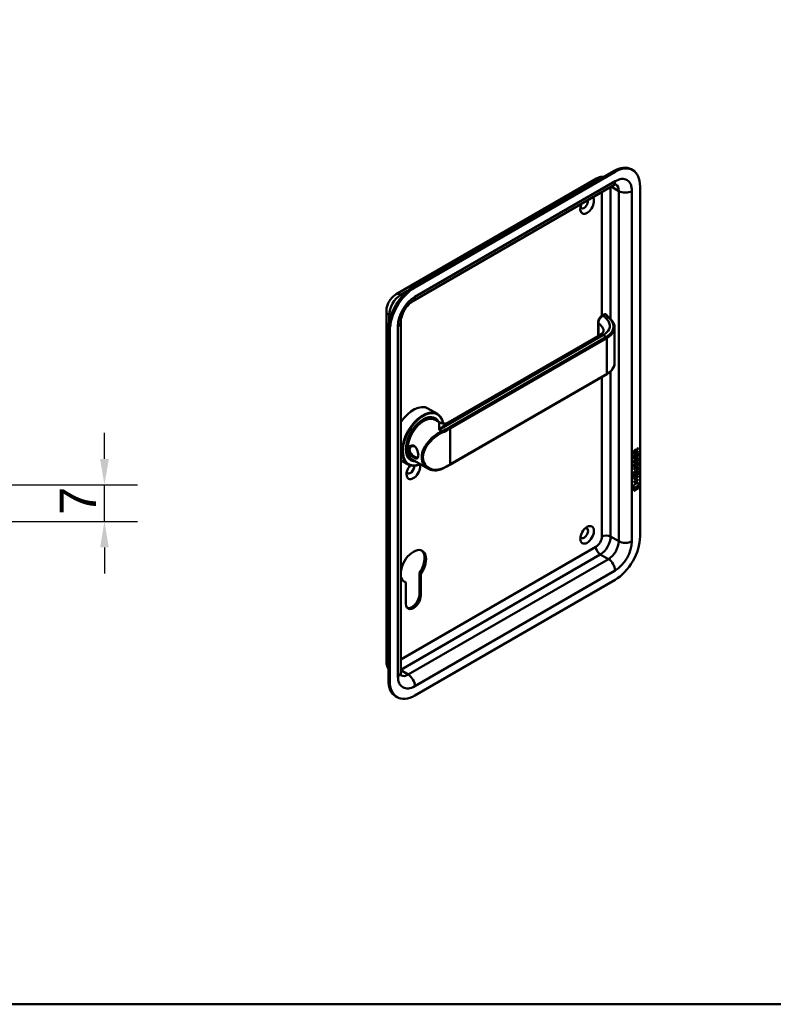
# Model space of a CAD drawing. Header units: millimetres. Extents: x 20 to 833, y 20 to 574.
# Tile 2 of 4: x 282 to 427, y 20 to 209. Entities that reach past the tile are written whole.
import ezdxf

# ---------------------------------------------------------------- set-up
doc = ezdxf.new("R2010")
doc.units = ezdxf.units.MM
doc.header["$LTSCALE"] = 2
for name, color, linetype, lineweight in [('Bemaßungen(DIN)', 7, 'Continuous', 25), ('Sichtbare Kanten(DIN)', 7, 'Continuous', 50), ('Sichtbare tangentiale Kanten(DIN)', 7, 'Continuous', 50), ('Skizziergeometrie(DIN)', 7, 'Continuous', 50)]:
    doc.layers.add(name, color=color, linetype=linetype, lineweight=lineweight)
doc.styles.add('STANDARD-DIN~0', font='arial.ttf')
doc.dimstyles.new('CAD-LAN', dxfattribs={"dimscale": 2, "dimtxt": 3.5, "dimasz": 2.5, "dimexe": 3.175, "dimexo": 0, "dimgap": 0.8, "dimtad": 1, "dimrnd": 1e-08, "dimtxsty": 'STANDARD-DIN~0', "dimcen": 0.09, "dimdle": 10, "dimclrd": 250, "dimclre": 250, "dimclrt": 250, "dimadec": 0, "dimazin": 2, "dimtfac": 1, "dimtmove": 0, "dimatfit": 3, "dimfxl": 1, "dimtolj": 1, "dimtzin": 0, "dimlwd": 25, "dimlwe": 25, "dimarcsym": 0})

# ---------------------------------------------------------------- blocks, each defined once
blk = doc.blocks.new('Ränder Standardrahmen')
at = {"layer": 'Skizziergeometrie(DIN)', "flags": 128}
blk.add_lwpolyline([(10, 10), (10, 287), (410, 287), (410, 10), (10, 10)], dxfattribs=at)
blk = doc.blocks.new('*D26')
at = {"layer": 'Bemaßungen(DIN)', "color": 250, "linetype": 'Continuous', "lineweight": 25, "true_color": 0x3f3f3f, "transparency": 16777216}
for p, q in [((298.18, 124.77), (298.18, 129.77)), ((277.83, 119.77), (304.53, 119.77)), ((298.18, 112.77), (298.18, 119.77)), ((248.33, 112.77), (304.53, 112.77)), ((298.18, 107.77), (298.18, 102.77))]:
    blk.add_line(p, q, dxfattribs=at)
at = {"layer": 'Bemaßungen(DIN)', "color": 250, "linetype": 'Continuous', "true_color": 0x3f3f3f, "transparency": 16777216}
for points in [[(297.35, 124.77), (299.02, 124.77), (298.18, 119.77)], [(297.35, 107.77), (299.02, 107.77), (298.18, 112.77)]]:
    blk.add_solid(points, dxfattribs=at)
at = {"layer": 'Defpoints', "color": 0, "linetype": 'Continuous', "transparency": 16777216}
for p in [(277.83, 119.77), (298.18, 119.77), (248.33, 112.77)]:
    blk.add_point(p, dxfattribs=at)
at = {"layer": 'Bemaßungen(DIN)', "color": 250, "linetype": 'Continuous', "lineweight": 25, "true_color": 0x3f3f3f, "transparency": 16777216, "insert": (289.58, 114), "char_height": 7, "attachment_point": 1, "rotation": 90, "style": 'STANDARD-DIN~0'}
blk.add_mtext('\\A1;7', dxfattribs=at)

msp = doc.modelspace()

# ---------------------------------------------------------------- linework, layer by layer
at = {"layer": 'Sichtbare Kanten(DIN)'}
for p, q in [((396.012, 180.087), (357.545, 157.878)), ((396.295, 179.924), (357.828, 157.715)), ((399.695, 180.26), (399.412, 180.424)), ((354.241, 156.416), (392.708, 178.625)), ((357.455, 155.095), (395.922, 177.303)), ((401.103, 109.868), (401.103, 177.147)), ((352.351, 85.863), (352.351, 153.142)), ((394.185, 152.549), (393.817, 152.337)), ((352.737, 149.55), (352.737, 82.271)), ((355.103, 83.74), (355.103, 151.02)), ((393.036, 151.001), (393.036, 148.401)), ((396.202, 149.963), (396.202, 143.177)), ((353.02, 149.387), (353.02, 82.107)), ((364.253, 131.783), (393.432, 148.629)), ((364.575, 123.657), (394.698, 141.048)), ((360.345, 134.477), (362.156, 133.432)), ((361.599, 132.599), (361.769, 132.501)), ((361.725, 132.295), (362.633, 131.771)), ((360.572, 127.88), (360.572, 127.88)), ((400.696, 126.82), (400.373, 126.387)), ((400.401, 126.484), (400.739, 126.937)), ((400.739, 126.795), (400.416, 126.362)), ((400.696, 126.88), (400.696, 126.82)), ((400.696, 126.82), (400.739, 126.795)), ((400.739, 126.937), (400.739, 126.795)), ((399.929, 124.788), (399.93, 125.442)), ((400.695, 125.278), (399.929, 124.837)), ((400.738, 125.254), (399.929, 124.788)), ((400.696, 126.17), (399.93, 125.729)), ((400.738, 126.146), (399.93, 125.68)), ((399.93, 125.68), (399.931, 126.109)), ((399.93, 125.442), (400.028, 125.499)), ((399.986, 125.475), (399.985, 124.992)), ((399.985, 124.992), (400.028, 124.968)), ((399.987, 126.176), (399.986, 125.886)), ((399.986, 125.886), (400.029, 125.861)), ((400.028, 125.499), (400.028, 124.968)), ((400.028, 124.968), (400.281, 125.113)), ((400.029, 126.151), (400.029, 125.861)), ((400.029, 125.861), (400.317, 126.027)), ((400.231, 126.471), (400.274, 126.447)), ((400.281, 125.586), (400.38, 125.643)), ((400.281, 125.113), (400.281, 125.586)), ((400.317, 126.027), (400.317, 126.317)), ((400.337, 125.618), (400.337, 125.195)), ((400.337, 125.195), (400.38, 125.17)), ((400.358, 126.508), (400.401, 126.484)), ((400.373, 126.387), (400.416, 126.362)), ((400.373, 126.387), (400.373, 126.109)), ((400.373, 126.109), (400.416, 126.084)), ((400.38, 125.643), (400.38, 125.17)), ((400.38, 125.17), (400.639, 125.32)), ((400.416, 126.362), (400.416, 126.084)), ((400.416, 126.084), (400.738, 126.27)), ((400.639, 125.32), (400.64, 125.858)), ((400.64, 125.858), (400.738, 125.915)), ((400.696, 125.89), (400.695, 125.278)), ((400.695, 125.278), (400.738, 125.254)), ((400.696, 126.246), (400.696, 126.17)), ((400.696, 126.17), (400.738, 126.146)), ((400.738, 126.27), (400.738, 126.146)), ((400.738, 125.915), (400.738, 125.254)), ((355.103, 124.571), (356.556, 123.732)), ((356.999, 124.631), (357.169, 124.533)), ((357.325, 124.674), (360.35, 122.927)), ((399.928, 122.876), (400.393, 123.144)), ((400.358, 123.05), (399.928, 122.802)), ((400.4, 123.025), (399.928, 122.753)), ((399.977, 123.731), (400.073, 123.753)), ((399.978, 124.563), (400.074, 124.585)), ((399.99, 123.353), (399.992, 123.348)), ((399.991, 124.185), (399.993, 124.18)), ((400.018, 123.318), (400.06, 123.294)), ((400.019, 124.15), (400.061, 124.126)), ((400.033, 124.16), (400.035, 124.156)), ((400.033, 123.328), (400.035, 123.324)), ((400.226, 123.408), (400.229, 123.415)), ((400.227, 124.24), (400.23, 124.247)), ((400.334, 123.645), (400.376, 123.62)), ((400.335, 124.477), (400.377, 124.452)), ((400.348, 124.549), (400.391, 124.525)), ((400.348, 123.717), (400.39, 123.693)), ((400.4, 123.887), (400.443, 123.862)), ((400.401, 124.719), (400.443, 124.694)), ((400.48, 123.971), (400.477, 123.969)), ((400.481, 124.803), (400.478, 124.801)), ((400.48, 123.971), (400.523, 123.947)), ((400.481, 124.803), (400.523, 124.779)), ((400.523, 123.947), (400.519, 123.945)), ((400.523, 124.779), (400.52, 124.777)), ((400.552, 123.09), (400.594, 123.065)), ((400.56, 123.978), (400.602, 123.954)), ((400.561, 124.81), (400.603, 124.786)), ((400.639, 123.518), (400.681, 123.493)), ((400.64, 124.35), (400.682, 124.325)), ((399.926, 121.02), (400.735, 121.486)), ((400.235, 121.124), (399.926, 120.946)), ((400.278, 121.099), (399.926, 120.897)), ((400.351, 122.413), (399.927, 122.17)), ((400.393, 122.389), (399.927, 122.121)), ((399.927, 122.121), (399.928, 122.244)), ((399.927, 121.934), (400.026, 121.991)), ((399.927, 121.279), (399.927, 121.934)), ((400.693, 121.77), (399.927, 121.328)), ((400.735, 121.745), (399.927, 121.279)), ((399.928, 122.753), (399.928, 122.876)), ((399.928, 122.244), (400.4, 122.516)), ((399.983, 121.966), (399.983, 121.484)), ((399.983, 121.484), (400.026, 121.459)), ((400.026, 121.991), (400.026, 121.459)), ((400.026, 121.459), (400.279, 121.605)), ((400.235, 121.124), (400.278, 121.099)), ((400.277, 120.59), (400.278, 121.099)), ((400.279, 122.078), (400.377, 122.135)), ((400.279, 121.605), (400.279, 122.078)), ((400.335, 122.11), (400.335, 121.686)), ((400.335, 121.686), (400.377, 121.662)), ((400.692, 121.387), (400.336, 121.182)), ((400.336, 121.182), (400.379, 121.157)), ((400.336, 121.182), (400.336, 120.673)), ((400.377, 122.135), (400.377, 121.662)), ((400.377, 121.662), (400.637, 121.812)), ((400.379, 121.157), (400.378, 120.648)), ((400.735, 121.363), (400.379, 121.157)), ((400.637, 122.35), (400.736, 122.407)), ((400.637, 121.812), (400.637, 122.35)), ((400.649, 122.912), (400.649, 122.916)), ((400.692, 121.461), (400.692, 121.387)), ((400.692, 121.387), (400.735, 121.363)), ((400.693, 122.382), (400.693, 121.77)), ((400.693, 121.77), (400.735, 121.745)), ((400.736, 122.407), (400.735, 121.745)), ((400.735, 121.486), (400.735, 121.363)), ((399.776, 119.009), (399.905, 119.781)), ((400.883, 119.648), (399.776, 119.009)), ((400.841, 119.672), (399.785, 119.064)), ((399.905, 119.781), (400.756, 120.271)), ((399.906, 118.991), (400.753, 119.48)), ((399.926, 120.897), (399.926, 121.02)), ((400.692, 120.755), (399.926, 120.313)), ((400.734, 120.731), (399.926, 120.264)), ((399.926, 120.388), (400.277, 120.59)), ((399.926, 120.264), (399.926, 120.388)), ((400.336, 120.673), (400.378, 120.648)), ((400.378, 120.648), (400.734, 120.854)), ((400.692, 120.829), (400.692, 120.755)), ((400.692, 120.755), (400.734, 120.731)), ((400.711, 119.455), (400.711, 119.131)), ((400.722, 120.252), (400.841, 119.672)), ((400.734, 120.854), (400.734, 120.731)), ((400.753, 119.48), (400.753, 119.107)), ((400.756, 120.271), (400.883, 119.648)), ((400.841, 119.672), (400.883, 119.648)), ((400.711, 119.131), (399.905, 118.667)), ((400.753, 119.107), (399.905, 118.618)), ((399.905, 118.618), (399.906, 118.991)), ((400.711, 119.131), (400.753, 119.107)), ((358.705, 98.78), (358.705, 102.887)), ((358.988, 102.724), (358.705, 102.887)), ((358.988, 102.724), (358.988, 98.617)), ((356.103, 101.058), (355.82, 101.222)), ((356.103, 96.951), (356.103, 101.058)), ((357.828, 79.331), (396.295, 101.54)), ((354.428, 78.994), (354.145, 79.158))]:
    msp.add_line(p, q, dxfattribs=at)
for centre, major_axis, ratio, start_param, end_param in [((396.012, 174.535), (3.4, 5.889), 0.5773503, 0, 0.7853982), ((396.295, 174.371), (3.4, 5.889), 0.5773503, 5.4977871, 7.0685835), ((390.921, 173.555), (-0.93, -1.611), 0.5773503, 4.8950613, 9.2421056), ((390.355, 173.881), (-0.53, -0.918), 0.5773503, 5.8272815, 8.8817608), ((357.545, 152.326), (-3.4, -5.889), 0.5773503, 3.9269908, 5.4977871), ((357.828, 152.163), (-3.4, -5.889), 0.5773503, 3.9269908, 5.4977871), ((394.285, 152.145), (0.053, 0.438), 0.7115312, 0.4902452, 0.4913996), ((394.598, 141.222), (0.1, -0.173), 0.5773503, 0, 0.0000503), ((357.545, 129.627), (2.8, 4.85), 0.5773503, 0, 1.450145), ((359.356, 128.582), (2.8, 4.85), 0.5773503, 5.6589585, 10.0917243), ((359.412, 128.55), (-2.76, -4.78), 0.5773503, 2.536237, 6.9315019), ((359.412, 128.55), (2.34, 4.053), 0.5773503, 5.9355207, 9.7724426), ((359.469, 128.517), (2.3, 3.984), 0.5773503, 5.9872224, 9.7207409), ((359.525, 128.484), (-2.2, -3.811), 0.5773503, 3.1415927, 6.2831853), ((359.525, 128.484), (-2.26, -3.914), 0.5773503, 2.9106512, 6.5141268), ((359.384, 128.566), (2.32, 4.018), 0.5773503, 6.0274328, 7.0642824), ((359.299, 128.615), (2.3, 3.984), 0.5773503, 0, 0.2200524), ((359.242, 128.648), (2.32, 4.018), 0.5773503, 6.1459819, 6.2527018), ((359.242, 128.648), (-2.32, -4.018), 0.5773503, 2.5199827, 2.520027), ((359.526, 128.485), (-2.199, -3.809), 0.5773503, 2.6744324, 2.6744343), ((359.525, 128.484), (-2.26, -3.914), 0.5773503, 2.7362449, 2.7362943), ((359.469, 128.517), (2.3, 3.984), 0.5773503, 5.8679162, 5.8679385), ((359.412, 128.549), (-2.76, -4.781), 0.5773503, 2.4246433, 2.4246462), ((359.355, 128.582), (2.8, 4.85), 0.5773503, 5.5511416, 5.5511446), ((359.242, 128.648), (-2.32, -4.018), 0.5773503, 2.1718155, 2.1719111), ((359.525, 128.484), (-2.2, -3.811), 0.5773503, 2.253, 2.2530614), ((359.525, 128.484), (-2.26, -3.914), 0.5773503, 2.2548077, 2.2548467), ((357.178, 129.84), (1.6, 2.771), 0.5773503, 3.7151709, 3.715275), ((357.489, 129.66), (1.6, 2.771), 0.5773503, 3.6297741, 3.6298142), ((359.384, 128.566), (-2.32, -4.018), 0.5773503, 5.5020883, 6.5389379), ((359.299, 128.615), (-2.3, -3.984), 0.5773503, 6.0631329, 6.2831853), ((359.242, 128.648), (-1.9, -3.291), 0.5773503, 5.6692176, 5.6696316), ((357.546, 129.628), (1.8, 3.118), 0.5773503, 3.639445, 3.6394485), ((359.242, 128.648), (1.95, 3.378), 0.5773503, 3.6381164, 3.6381284), ((359.242, 128.648), (-2.26, -3.914), 0.5773503, 0.7572817, 0.7573952), ((359.242, 128.648), (1.95, 3.377), 0.5773503, 3.8973707, 3.8975247), ((359.186, 128.68), (-1.91, -3.308), 0.5773503, 0.7821283, 0.7822221), ((359.242, 128.648), (1.95, 3.377), 0.5773503, 3.9869736, 3.9870229), ((359.384, 127.096), (0.6, -1.039), 0.5773503, 5.6598416, 5.6599786), ((400.32, 126.116), (-0.175, 0.346), 0.8194443, 0.0441652, 1.0169096), ((400.362, 126.092), (-0.175, 0.346), 0.8194443, 0.0441652, 1.0169096), ((399.968, 125.838), (-0.368, -0.732), 0.3492899, 2.7989514, 3.6297589), ((399.926, 125.862), (-0.368, -0.732), 0.3492899, 2.7989514, 3.0358099), ((357.545, 122.605), (-0.93, -1.611), 0.5773503, 4.427919, 8.9074708), ((356.98, 122.932), (-0.53, -0.918), 0.5773503, 5.8272815, 8.7701358), ((359.242, 128.648), (-2.32, -4.018), 0.5773503, 0.0304835, 0.1372034), ((359.242, 128.648), (-2.32, -4.018), 0.5773503, 0.7604294, 0.7604894), ((359.525, 128.484), (-2.2, -3.81), 0.5773503, 0.7395818, 0.7395894), ((359.525, 128.484), (-2.26, -3.914), 0.5773503, 0.7441392, 0.7441686), ((359.469, 128.517), (2.3, 3.984), 0.5773503, 3.9039319, 3.9039611), ((359.412, 128.55), (2.34, 4.053), 0.5773503, 3.9214574, 3.9214863), ((359.412, 128.55), (-2.76, -4.78), 0.5773503, 0.8208805, 0.8208956), ((400.373, 124.67), (-0.352, -1.35), 0.146604, 6.0369992, 6.0961402), ((400.349, 125.407), (-0.327, -1.256), 0.1531706, 6.0266152, 6.0875746), ((400.203, 123.738), (-0.18, -0.422), 0.324198, 6.0043675, 6.2441541), ((400.202, 124.566), (-0.178, -0.418), 0.3257575, 6.0025712, 6.2436438), ((400.391, 125.383), (-0.327, -1.256), 0.1531706, 6.0266152, 6.0875746), ((400.415, 124.645), (-0.352, -1.35), 0.146604, 6.0369992, 6.0961402), ((400.244, 124.541), (-0.178, -0.418), 0.3257575, 6.0025712, 6.4628649), ((400.246, 123.713), (-0.18, -0.422), 0.324198, 6.0043675, 6.4621988), ((400.21, 123.406), (-0.0284, -0.0613), 0.2140411, 1.3865777, 1.6946558), ((400.21, 124.238), (-0.0284, -0.0613), 0.2140411, 1.3865777, 1.6946558), ((399.271, 123.32), (1.388, -0.568), 0.6427883, 5.8208171, 6.5391565), ((399.313, 120.994), (1.355, 2.199), 0.2164738, 5.9455732, 6.6640371), ((399.314, 123.295), (1.388, -0.568), 0.6427883, 5.8208171, 6.5391565), ((400.294, 123.314), (-0.258, -0.669), 0.2803736, 3.0976435, 3.4598023), ((400.294, 124.145), (-0.258, -0.67), 0.2801591, 3.0976718, 3.459563), ((400.337, 124.12), (-0.258, -0.67), 0.2801591, 2.9381752, 3.459563), ((400.337, 123.289), (-0.258, -0.669), 0.2803736, 2.9381095, 3.4598023), ((399.27, 121.018), (1.355, 2.199), 0.2164738, 5.9455732, 6.2455659), ((394.021, 125.564), (6.595, -2.821), 0.2353631, 6.1084229, 6.3833559), ((390.355, 110.521), (-0.53, -0.918), 0.5773503, 5.8272815, 9.8806818), ((396.295, 107.092), (3.4, 5.889), 0.5773503, 3.9269908, 5.4977871), ((357.545, 104.153), (-1.72, -2.979), 0.5773503, 1.4202066, 6.4337751), ((357.263, 104.316), (1.72, 2.979), 0.5773503, 4.5617992, 6.2008707), ((357.263, 104.316), (-1.72, -2.979), 0.5773503, 0.0823146, 0.1505898), ((357.545, 97.784), (-1.02, -1.767), 0.5773503, 5.4977871, 8.6393798), ((357.263, 97.947), (-1.02, -1.767), 0.5773503, 0.1390965, 2.3561945), ((357.545, 85.047), (-3.4, -5.889), 0.5773503, 5.4977871, 6.2831853), ((357.828, 84.883), (-3.4, -5.889), 0.5773503, 5.4977871, 7.0685835)]:
    msp.add_ellipse(centre, major_axis=major_axis, ratio=ratio, start_param=start_param, end_param=end_param, dxfattribs=at)
msp.add_ellipse((390.921, 110.195), major_axis=(0.93, 1.611), ratio=0.5773503, dxfattribs=at)
for points, knots in [([(392.708, 178.625), (392.83, 178.695), (392.961, 178.76), (393.243, 178.871), (393.394, 178.918), (393.72, 178.984), (393.894, 179.003), (394.094, 179), (394.111, 179), (394.129, 178.999)], [4.71238898, 4.71238898, 4.71238898, 4.71238898, 4.86946861, 4.86946861, 5.02654825, 5.02654825, 5.18362788, 5.18362788, 5.19829283, 5.19829283, 5.19829283, 5.19829283]), ([(395.922, 177.303), (396.022, 177.361), (396.113, 177.404), (396.27, 177.466), (396.335, 177.484), (396.433, 177.504), (396.464, 177.506), (396.486, 177.505), (396.489, 177.505), (396.489, 177.505)], [4.71238898, 4.71238898, 4.71238898, 4.71238898, 4.86946861, 4.86946861, 5.02654825, 5.02654825, 5.18362788, 5.18362788, 5.25799031, 5.25799031, 5.25799031, 5.25799031]), ([(352.351, 153.142), (352.351, 153.425), (352.389, 153.692), (352.512, 154.202), (352.599, 154.445), (352.813, 154.91), (352.941, 155.132), (353.237, 155.55), (353.404, 155.747), (353.784, 156.109), (353.996, 156.274), (354.241, 156.416)], [3.1415927, 3.1415927, 3.1415927, 3.1415927, 3.4557519, 3.4557519, 3.7699112, 3.7699112, 4.0840704, 4.0840704, 4.3982297, 4.3982297, 4.712389, 4.712389, 4.712389, 4.712389]), ([(355.103, 151.02), (355.103, 151.19), (355.12, 151.391), (355.204, 151.846), (355.272, 152.101), (355.464, 152.636), (355.59, 152.917), (355.888, 153.465), (356.061, 153.732), (356.431, 154.216), (356.627, 154.433), (357.009, 154.789), (357.194, 154.931), (357.393, 155.058), (357.425, 155.077), (357.455, 155.095)], [3.1415927, 3.1415927, 3.1415927, 3.1415927, 3.3743042, 3.3743042, 3.622285, 3.622285, 3.8827802, 3.8827802, 4.1487813, 4.1487813, 4.4119184, 4.4119184, 4.6639377, 4.6639377, 4.712389, 4.712389, 4.712389, 4.712389]), ([(393.036, 151.002), (393.036, 151.121), (393.056, 151.245), (393.126, 151.489), (393.178, 151.612), (393.305, 151.844), (393.384, 151.955), (393.554, 152.143), (393.646, 152.224), (393.767, 152.307), (393.793, 152.323), (393.819, 152.338)], [0, 0, 0, 0, 0.09785943, 0.09785943, 0.19675784, 0.19675784, 0.29632209, 0.29632209, 0.39146855, 0.39146855, 0.41628042, 0.41628042, 0.41628042, 0.41628042]), ([(394.198, 152.557), (394.238, 152.578), (394.283, 152.594), (394.371, 152.605), (394.416, 152.601), (394.474, 152.585), (394.49, 152.579), (394.505, 152.571)], [0.003795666, 0.003795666, 0.003795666, 0.003795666, 0.038881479, 0.038881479, 0.072518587, 0.072518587, 0.085170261, 0.085170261, 0.085170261, 0.085170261]), ([(394.526, 152.563), (394.532, 152.56), (394.537, 152.557), (394.548, 152.55), (394.553, 152.546), (394.564, 152.539), (394.569, 152.535), (394.579, 152.526), (394.584, 152.522), (394.594, 152.513), (394.599, 152.508), (394.604, 152.503)], [0, 0, 0, 0, 0.05585054, 0.05585054, 0.11170107, 0.11170107, 0.16755161, 0.16755161, 0.22340214, 0.22340214, 0.27925268, 0.27925268, 0.27925268, 0.27925268]), ([(394.604, 152.503), (394.956, 152.136), (395.326, 151.787), (395.831, 151.196), (395.964, 150.983), (396.153, 150.529), (396.204, 150.284), (396.204, 150.041)], [0, 0, 0, 0, 0.5455956, 0.5455956, 0.822312, 0.822312, 1.1153981, 1.1153981, 1.1153981, 1.1153981]), ([(393.45, 148.639), (393.624, 148.742), (393.764, 148.853), (393.971, 149.063), (394.033, 149.161), (394.091, 149.29), (394.097, 149.329), (394.097, 149.375)], [0.00878872, 0.00878872, 0.00878872, 0.00878872, 0.22826583, 0.22826583, 0.4632642, 0.4632642, 0.69351166, 0.69351166, 0.69351166, 0.69351166]), ([(396.204, 143.182), (396.204, 142.873), (396.121, 142.56), (395.807, 141.971), (395.567, 141.689), (395.097, 141.301), (394.907, 141.169), (394.699, 141.049)], [0, 0, 0, 0, 0.3730076, 0.3730076, 0.75666652, 0.75666652, 0.97390059, 0.97390059, 0.97390059, 0.97390059]), ([(362.636, 131.769), (362.726, 131.717), (362.845, 131.664), (363.127, 131.584), (363.298, 131.561), (363.685, 131.57), (363.909, 131.622), (364.152, 131.728), (364.205, 131.755), (364.254, 131.783)], [0, 0, 0, 0, 0.14110805, 0.14110805, 0.30598688, 0.30598688, 0.5183015, 0.5183015, 0.58246983, 0.58246983, 0.58246983, 0.58246983]), ([(357.705, 124.991), (357.848, 124.908), (358.11, 124.808), (358.371, 124.893), (358.501, 125.216), (358.501, 125.921), (358.241, 126.794), (357.718, 127.309), (357.094, 127.456), (356.583, 127.028), (356.585, 126.366), (356.732, 126.005), (357.045, 125.488), (357.419, 125.156), (357.705, 124.991), (357.705, 124.991), (357.705, 124.991), (357.705, 124.991)], [-2.1150407, -2.1150407, -2.1150407, -2.1150407, -1.9639931, -1.8129167, -1.6618403, -1.510764, -1.2086112, -1.0575348, -0.9064584, -0.6043056, -0.4532292, -0.3399219, -0.3021528, 0, 0, 0, 0.0000288, 0.0000288, 0.0000288, 0.0000288]), ([(357.805, 125.205), (357.805, 125.205), (357.805, 125.205), (357.805, 125.205), (357.55, 125.352), (357.249, 125.608), (357.047, 125.901), (357.022, 125.938), (356.998, 125.975), (356.976, 126.012), (356.91, 126.125), (356.86, 126.242), (356.831, 126.358), (356.793, 126.512), (356.793, 126.664), (356.831, 126.796), (356.908, 127.061), (357.141, 127.246), (357.405, 127.262), (357.537, 127.271), (357.677, 127.238), (357.805, 127.165), (357.868, 127.128), (357.928, 127.082), (357.984, 127.027)], [2.1150406, 2.1150406, 2.1150406, 2.1150406, 2.1150695, 2.1150695, 2.1150695, 2.4172223, 2.4172223, 2.4172223, 2.4549914, 2.4549914, 2.4549914, 2.5682987, 2.5682987, 2.5682987, 2.7193751, 2.7193751, 2.7193751, 3.0215279, 3.0215279, 3.0215279, 3.1726043, 3.1726043, 3.1726043, 3.2471821, 3.2471821, 3.2471821, 3.2471821]), ([(358.496, 125.505), (358.493, 125.469), (358.49, 125.435), (358.485, 125.403), (358.466, 125.282), (358.429, 125.191), (358.373, 125.135), (358.316, 125.08), (358.24, 125.059), (358.145, 125.072), (358.049, 125.084), (357.933, 125.131), (357.805, 125.205)], [3.73726362, 3.73726362, 3.73726362, 3.73726362, 3.77690989, 3.77690989, 3.77690989, 3.92798628, 3.92798628, 3.92798628, 4.07906268, 4.07906268, 4.07906268, 4.23011015, 4.23011015, 4.23011015, 4.23011015]), ([(364.575, 123.657), (364.479, 123.602), (364.383, 123.547), (364.187, 123.439), (364.088, 123.386), (363.889, 123.281), (363.788, 123.229), (363.584, 123.127), (363.481, 123.076), (363.273, 122.976), (363.169, 122.927), (363.063, 122.879)], [1.57079633, 1.57079633, 1.57079633, 1.57079633, 1.59374743, 1.59374743, 1.61669853, 1.61669853, 1.63964964, 1.63964964, 1.66260074, 1.66260074, 1.68555184, 1.68555184, 1.68555184, 1.68555184]), ([(400.552, 123.09), (400.549, 123.091), (400.547, 123.092), (400.527, 123.101), (400.507, 123.103), (400.445, 123.094), (400.4, 123.074), (400.358, 123.05)], [-0.073381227, -0.073381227, -0.073381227, -0.073381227, -0.069646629, -0.069646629, -0.045196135, -0.045196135, 0, 0, 0, 0]), ([(400.477, 123.969), (400.468, 123.964), (400.46, 123.959), (400.451, 123.952), (400.444, 123.946), (400.437, 123.939), (400.43, 123.931), (400.419, 123.919), (400.41, 123.904), (400.4, 123.887)], [-0.035895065, -0.035895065, -0.035895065, -0.035895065, -0.024862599, -0.024862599, -0.024862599, -0.015114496, -0.015114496, -0.015114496, 0, 0, 0, 0]), ([(400.649, 122.916), (400.649, 122.931), (400.648, 122.946), (400.644, 122.987), (400.637, 123.012), (400.616, 123.049), (400.603, 123.062), (400.569, 123.077), (400.549, 123.078), (400.488, 123.07), (400.443, 123.05), (400.4, 123.025)], [-0.13394602, -0.13394602, -0.13394602, -0.13394602, -0.11996159, -0.11996159, -0.09310912, -0.09310912, -0.06964663, -0.06964663, -0.04519613, -0.04519613, 0, 0, 0, 0]), ([(363.063, 122.879), (362.7, 122.713), (362.32, 122.613), (361.575, 122.552), (361.201, 122.593), (360.682, 122.759), (360.51, 122.835), (360.35, 122.927)], [0, 0, 0, 0, 0.34250362, 0.34250362, 0.69087537, 0.69087537, 0.87346495, 0.87346495, 0.87346495, 0.87346495]), ([(352.737, 84.445), (352.728, 84.46), (352.719, 84.475), (352.617, 84.647), (352.546, 84.807), (352.441, 85.122), (352.405, 85.276), (352.361, 85.576), (352.351, 85.722), (352.351, 85.863)], [2.6556888, 2.6556888, 2.6556888, 2.6556888, 2.67035376, 2.67035376, 2.82743339, 2.82743339, 2.98451302, 2.98451302, 3.14159265, 3.14159265, 3.14159265, 3.14159265]), ([(355.212, 83.148), (355.212, 83.148), (355.21, 83.151), (355.199, 83.17), (355.184, 83.198), (355.152, 83.292), (355.136, 83.358), (355.111, 83.524), (355.103, 83.625), (355.103, 83.74)], [2.59599132, 2.59599132, 2.59599132, 2.59599132, 2.67035376, 2.67035376, 2.82743339, 2.82743339, 2.98451302, 2.98451302, 3.14159265, 3.14159265, 3.14159265, 3.14159265])]:
    msp.add_open_spline(points, degree=3, knots=knots, dxfattribs=at)
for points in [[(396.202, 150.036), (396.202, 150.038), (396.202, 150.04), (396.202, 150.041)], [(394.097, 149.377), (394.097, 149.376), (394.097, 149.376), (394.097, 149.375)], [(399.931, 126.109), (399.935, 126.255), (400, 126.444), (400.174, 126.544)], [(400.231, 126.471), (400.21, 126.484), (400.178, 126.482), (400.132, 126.455)], [(400.317, 126.317), (400.317, 126.407), (400.292, 126.499), (400.175, 126.431)], [(400.374, 124.743), (400.4, 124.794), (400.437, 124.839), (400.488, 124.876)], [(400.488, 124.876), (400.569, 124.936), (400.649, 124.949), (400.704, 124.878)], [(400.643, 124.922), (400.649, 124.916), (400.655, 124.91), (400.661, 124.902)], [(400.661, 124.902), (400.692, 124.861), (400.707, 124.798), (400.707, 124.71)], [(400.704, 124.878), (400.735, 124.837), (400.75, 124.774), (400.75, 124.686)], [(399.943, 124.06), (399.917, 124.124), (399.909, 124.195), (399.921, 124.309)], [(399.942, 123.228), (399.917, 123.292), (399.909, 123.363), (399.92, 123.477)], [(399.92, 123.477), (399.925, 123.526), (399.937, 123.6), (399.957, 123.668)], [(399.921, 124.309), (399.926, 124.358), (399.938, 124.432), (399.958, 124.5)], [(400.101, 123.169), (400.037, 123.143), (399.972, 123.153), (399.942, 123.228)], [(400.101, 124.001), (400.038, 123.975), (399.973, 123.985), (399.943, 124.06)], [(399.957, 123.668), (399.963, 123.687), (399.977, 123.731), (399.977, 123.731)], [(399.958, 124.5), (399.963, 124.519), (399.978, 124.563), (399.978, 124.563)], [(399.987, 123.601), (399.969, 123.508), (399.967, 123.434), (399.983, 123.373)], [(399.987, 124.433), (399.969, 124.34), (399.968, 124.266), (399.984, 124.205)], [(400.058, 123.193), (400.028, 123.181), (399.997, 123.177), (399.97, 123.184)], [(400.059, 124.025), (400.028, 124.013), (399.998, 124.009), (399.971, 124.016)], [(400.022, 124.573), (400.011, 124.532), (399.994, 124.466), (399.987, 124.433)], [(400.021, 123.741), (400.01, 123.7), (399.993, 123.634), (399.987, 123.601)], [(400.029, 123.576), (400.011, 123.483), (400.009, 123.409), (400.026, 123.348)], [(400.03, 124.408), (400.012, 124.315), (400.01, 124.241), (400.026, 124.18)], [(400.073, 123.753), (400.073, 123.753), (400.039, 123.627), (400.029, 123.576)], [(400.074, 124.585), (400.074, 124.585), (400.04, 124.459), (400.03, 124.408)], [(400.102, 123.214), (400.073, 123.198), (400.067, 123.197), (400.058, 123.193)], [(400.102, 124.046), (400.074, 124.03), (400.068, 124.029), (400.059, 124.025)], [(400.093, 124.12), (400.135, 124.124), (400.188, 124.166), (400.218, 124.221)], [(400.093, 123.287), (400.134, 123.292), (400.188, 123.334), (400.217, 123.389)], [(400.145, 124.022), (400.116, 124.006), (400.11, 124.005), (400.101, 124.001)], [(400.144, 123.19), (400.116, 123.174), (400.11, 123.172), (400.101, 123.169)], [(400.28, 124.268), (400.247, 124.181), (400.192, 124.097), (400.102, 124.046)], [(400.279, 123.436), (400.247, 123.348), (400.192, 123.265), (400.102, 123.214)], [(400.322, 123.411), (400.289, 123.324), (400.234, 123.24), (400.144, 123.19)], [(400.322, 124.243), (400.29, 124.156), (400.235, 124.072), (400.145, 124.022)], [(400.229, 123.415), (400.249, 123.462), (400.265, 123.525), (400.28, 123.614)], [(400.23, 124.247), (400.249, 124.294), (400.265, 124.357), (400.281, 124.446)], [(400.334, 123.645), (400.319, 123.557), (400.301, 123.493), (400.279, 123.436)], [(400.335, 124.477), (400.319, 124.389), (400.301, 124.325), (400.28, 124.268)], [(400.28, 123.614), (400.304, 123.748), (400.333, 123.833), (400.373, 123.911)], [(400.281, 124.446), (400.305, 124.58), (400.334, 124.665), (400.374, 124.743)], [(400.377, 124.452), (400.362, 124.365), (400.344, 124.301), (400.322, 124.243)], [(400.376, 123.62), (400.361, 123.533), (400.343, 123.469), (400.322, 123.411)], [(400.348, 123.717), (400.346, 123.706), (400.334, 123.645), (400.334, 123.645)], [(400.348, 124.549), (400.346, 124.538), (400.335, 124.478), (400.335, 124.477)], [(400.401, 124.719), (400.377, 124.67), (400.36, 124.606), (400.348, 124.549)], [(400.4, 123.887), (400.38, 123.846), (400.363, 123.791), (400.348, 123.717)], [(400.373, 123.911), (400.399, 123.962), (400.436, 124.007), (400.487, 124.044)], [(400.39, 123.693), (400.388, 123.682), (400.377, 123.621), (400.376, 123.62)], [(400.391, 124.525), (400.389, 124.514), (400.377, 124.453), (400.377, 124.452)], [(400.443, 123.862), (400.423, 123.822), (400.406, 123.767), (400.39, 123.693)], [(400.443, 124.694), (400.423, 124.654), (400.406, 124.599), (400.391, 124.525)], [(400.478, 124.801), (400.443, 124.782), (400.422, 124.759), (400.401, 124.719)], [(400.52, 124.777), (400.486, 124.757), (400.464, 124.734), (400.443, 124.694)], [(400.519, 123.945), (400.485, 123.925), (400.464, 123.902), (400.443, 123.862)], [(400.487, 124.044), (400.568, 124.104), (400.648, 124.117), (400.703, 124.046)], [(400.577, 123.461), (400.577, 123.461), (400.621, 123.569), (400.638, 123.672)], [(400.681, 123.493), (400.676, 123.491), (400.577, 123.461), (400.577, 123.461)], [(400.578, 124.293), (400.578, 124.293), (400.621, 124.402), (400.638, 124.504)], [(400.682, 124.325), (400.676, 124.323), (400.578, 124.293), (400.578, 124.293)], [(400.64, 124.35), (400.637, 124.349), (400.616, 124.342), (400.593, 124.335)], [(400.639, 123.518), (400.636, 123.517), (400.615, 123.51), (400.593, 123.503)], [(400.638, 123.672), (400.657, 123.792), (400.657, 123.882), (400.627, 123.929)], [(400.638, 124.504), (400.658, 124.624), (400.658, 124.714), (400.628, 124.761)], [(400.703, 123.789), (400.694, 123.676), (400.649, 123.542), (400.639, 123.518)], [(400.703, 124.621), (400.695, 124.508), (400.65, 124.374), (400.64, 124.35)], [(400.643, 124.09), (400.649, 124.084), (400.655, 124.078), (400.661, 124.07)], [(400.661, 124.07), (400.692, 124.029), (400.707, 123.966), (400.707, 123.878)], [(400.745, 123.764), (400.736, 123.651), (400.692, 123.518), (400.681, 123.493)], [(400.746, 124.596), (400.737, 124.483), (400.692, 124.35), (400.682, 124.325)], [(400.707, 124.71), (400.707, 124.682), (400.705, 124.653), (400.703, 124.621)], [(400.703, 124.046), (400.734, 124.005), (400.749, 123.942), (400.749, 123.854)], [(400.707, 123.878), (400.707, 123.85), (400.705, 123.821), (400.703, 123.789)], [(400.749, 123.854), (400.749, 123.826), (400.747, 123.797), (400.745, 123.764)], [(400.75, 124.686), (400.75, 124.658), (400.748, 124.629), (400.746, 124.596)]]:
    msp.add_open_spline(points, degree=3, dxfattribs=at)
at = {"layer": 'Sichtbare tangentiale Kanten(DIN)'}
for p, q in [((396.295, 179.924), (396.012, 180.087)), ((396.295, 178.127), (357.828, 155.919)), ((393.749, 176.049), (393.749, 152.295)), ((395.446, 151.637), (395.446, 177.029)), ((395.549, 177.088), (397.002, 176.249)), ((397.002, 176.249), (397.002, 108.97)), ((399.548, 108.97), (399.548, 176.249)), ((355.141, 156.327), (356.388, 157.046)), ((357.828, 157.715), (357.545, 157.878)), ((355.141, 156.327), (355.47, 156.137)), ((352.878, 150.968), (352.878, 152.408)), ((352.878, 152.408), (353.208, 152.217)), ((393.749, 152.142), (393.749, 152.14)), ((394.017, 152.317), (394.426, 152.554)), ((353.02, 149.387), (352.737, 149.55)), ((354.576, 150.285), (354.576, 83.005)), ((393.096, 148.436), (393.096, 150.88)), ((362.495, 130.362), (394.032, 148.57)), ((394.598, 148.243), (364.475, 130.852)), ((364.616, 130.607), (394.739, 147.999)), ((394.598, 148.243), (394.032, 148.57)), ((394.739, 141.14), (394.739, 147.999)), ((394.739, 141.14), (364.616, 123.749)), ((393.749, 140.501), (393.749, 109.868)), ((395.446, 141.654), (395.446, 141.654)), ((395.446, 109.868), (395.446, 141.6)), ((364.616, 123.749), (364.616, 130.607)), ((362.495, 130.362), (362.98, 130.082)), ((357.705, 124.991), (357.805, 125.205)), ((399.987, 126.176), (400.029, 126.151)), ((400.132, 126.455), (400.175, 126.431)), ((400.661, 124.902), (400.704, 124.878)), ((399.983, 123.373), (400.026, 123.348)), ((399.984, 124.205), (400.026, 124.18)), ((399.987, 124.433), (400.03, 124.408)), ((399.987, 123.601), (400.029, 123.576)), ((399.99, 123.353), (400.033, 123.328)), ((399.991, 124.185), (400.033, 124.16)), ((399.992, 123.348), (400.035, 123.324)), ((399.993, 124.18), (400.035, 124.156)), ((400.058, 123.193), (400.101, 123.169)), ((400.059, 124.025), (400.101, 124.001)), ((400.102, 124.046), (400.145, 124.022)), ((400.102, 123.214), (400.144, 123.19)), ((400.279, 123.436), (400.322, 123.411)), ((400.28, 124.268), (400.322, 124.243)), ((400.358, 123.05), (400.4, 123.025)), ((400.477, 123.969), (400.519, 123.945)), ((400.478, 124.801), (400.52, 124.777)), ((400.661, 124.07), (400.703, 124.046)), ((400.703, 124.621), (400.746, 124.596)), ((400.703, 123.789), (400.745, 123.764)), ((400.706, 122.996), (400.749, 122.972)), ((400.707, 124.71), (400.75, 124.686)), ((400.707, 123.878), (400.749, 123.854)), ((400.351, 122.413), (400.393, 122.389)), ((395.446, 109.868), (397.002, 108.97)), ((392.618, 107.909), (355.103, 86.249)), ((355.103, 84.29), (393.466, 106.439)), ((393.466, 106.439), (395.022, 105.541)), ((395.022, 105.541), (356.555, 83.332)), ((357.828, 81.127), (396.295, 103.336)), ((358.988, 98.617), (358.705, 98.78)), ((355.103, 84.171), (356.555, 83.332)), ((353.02, 82.107), (352.737, 82.271))]:
    msp.add_line(p, q, dxfattribs=at)
for centre, major_axis, ratio, start_param, end_param in [((393.608, 177.066), (-0.9, 1.559), 0.5773503, 5.6161742, 6.2831853), ((395.022, 178.862), (0.9, -1.559), 0.5773503, 0, 0.7853982), ((396.295, 174.371), (2.3, 3.984), 0.5773503, 5.4977871, 7.0685835), ((395.022, 175.106), (1.4, 2.425), 0.5773503, 5.4977871, 6.2524685), ((398.275, 176.984), (1.8, 0), 0.5773503, 3.9269908, 5.4977871), ((355.141, 153.714), (1.6, 2.771), 0.5773503, 0.7853982, 2.3561945), ((355.141, 154.857), (-0.9, 1.559), 0.5773503, 5.4977871, 6.2831853), ((357.828, 152.163), (-2.3, -3.984), 0.5773503, 3.9269908, 5.4977871), ((356.555, 156.653), (0.9, -1.559), 0.5773503, 0, 0.7853982), ((354.151, 153.142), (-1.8, 0), 0.5773503, 0, 0.7853982), ((394.017, 151.991), (-0.2, 0.346), 0.5773503, 5.4977871, 6.2767864), ((394.285, 152.145), (0.053, 0.438), 0.7115312, 5.989184, 6.7734305), ((394.426, 152.39), (0.1, 0.173), 0.5773503, 0, 0.7853982), ((394.285, 152.472), (0.2, 0), 0.5773503, 0.5061455, 0.7853982), ((394.46, 152.365), (0.144, 0.139), 0.714124, 0.0043075, 0.9697838), ((353.303, 151.02), (1.8, 0), 0.5773503, 5.4977871, 6.2831853), ((393.436, 151.002), (-0.4, 0), 0.5773503, 0.0007219, 0.5547497), ((394.032, 147.59), (-0.6, 1.039), 0.5773503, 5.4977871, 6.2831853), ((394.598, 148.08), (-0.1, 0.173), 0.5773503, 3.9269908, 5.4977871), ((394.598, 141.222), (0.1, -0.173), 0.5773503, 0.0000503, 0.7853982), ((352.124, 137.983), (-17.467, 0), 0.5773503, 2.241439, 2.3561945), ((352.124, 137.82), (17.667, 0), 0.5773503, 5.3830316, 5.4977871), ((364.475, 130.689), (-0.1, 0.173), 0.5773503, 3.9269908, 5.4977871), ((362.98, 129.919), (-0.083, 0.182), 0.5074441, 3.9781465, 5.5489428), ((362.98, 123.061), (0.083, -0.182), 0.5074441, 0.0021335, 0.8365539), ((352.124, 130.961), (-17.667, 0), 0.5773503, 2.241439, 2.3561945), ((364.475, 123.83), (0.1, -0.173), 0.5773503, 0, 0.7853982), ((392.618, 109.215), (-0.8, -1.386), 0.5773503, 0.7853982, 2.3561945), ((393.466, 108.725), (1.4, 2.425), 0.5773503, 3.9269908, 5.4977871), ((394.598, 109.378), (-1.2, 0), 0.5773503, 3.9269908, 5.4977871), ((393.466, 107.419), (-0.6, 1.039), 0.5773503, 0.7853982, 2.3561945), ((395.022, 107.827), (-1.4, -2.425), 0.5773503, 0.7853982, 2.3561945), ((396.295, 107.092), (2.3, 3.984), 0.5773503, 3.9269908, 5.4977871), ((398.275, 109.705), (-1.8, 0), 0.5773503, 0.7853982, 2.3561945), ((395.022, 104.071), (-0.9, 1.559), 0.5773503, 3.9269908, 5.4977871), ((354.151, 85.863), (-1.8, 0), 0.5773503, 0, 0.6670111), ((353.303, 83.74), (1.8, 0), 0.5773503, 5.4977871, 6.2831853), ((356.555, 85.618), (-1.4, -2.425), 0.5773503, 0.0307168, 0.7853982), ((356.555, 81.862), (-0.9, 1.559), 0.5773503, 3.9269908, 5.4977871), ((357.828, 84.883), (-2.3, -3.984), 0.5773503, 5.4977871, 7.0685835)]:
    msp.add_ellipse(centre, major_axis=major_axis, ratio=ratio, start_param=start_param, end_param=end_param, dxfattribs=at)
for points, knots in [([(393.096, 150.88), (393.096, 151.178), (393.335, 151.807), (393.813, 152.216), (394.017, 152.317)], [-0.31848654, -0.31848654, -0.31848654, -0.31848654, -0.13649423, 0, 0, 0, 0]), ([(394.032, 148.57), (394.586, 148.89), (395.374, 149.712), (395.333, 150.786), (394.803, 151.586), (394.378, 151.982), (394.076, 152.263), (394.017, 152.317)], [0, 0, 0, 0, 0.5877823, 1.1762678, 1.3496016, 1.6962691, 1.7794277, 1.7794277, 1.7794277, 1.7794277]), ([(394.46, 152.528), (394.774, 152.201), (395.088, 151.874), (395.686, 151.25), (396.068, 150.592), (395.989, 149.639), (395.451, 148.837), (394.909, 148.423), (394.598, 148.243)], [0.1327045, 0.1327045, 0.1327045, 0.1327045, 0.6185048, 0.6185048, 1.0587804, 1.499056, 1.8292627, 2.1594694, 2.1594694, 2.1594694, 2.1594694]), ([(393.096, 150.88), (393.122, 150.857), (393.148, 150.833), (393.173, 150.809), (393.484, 150.521), (393.801, 150.23), (393.966, 149.907), (394.053, 149.737), (394.097, 149.557), (394.097, 149.377)], [-1.73263258, -1.73263258, -1.73263258, -1.73263258, -1.68478521, -1.68478521, -1.68478521, -1.10985371, -1.10985371, -1.10985371, -0.80604414, -0.80604414, -0.80604414, -0.80604414]), ([(394.739, 147.999), (395.348, 148.35), (395.798, 148.795), (396.025, 149.273), (396.143, 149.521), (396.202, 149.779), (396.202, 150.036)], [-2.15946939, -2.15946939, -2.15946939, -2.15946939, -1.53628687, -1.53628687, -1.53628687, -1.21368915, -1.21368915, -1.21368915, -1.21368915]), ([(396.202, 143.177), (396.202, 142.92), (396.143, 142.663), (396.025, 142.415), (395.798, 141.936), (395.348, 141.491), (394.739, 141.14)], [-0.94578025, -0.94578025, -0.94578025, -0.94578025, -0.62318252, -0.62318252, -0.62318252, 0, 0, 0, 0]), ([(362.636, 131.769), (362.615, 131.781), (362.574, 131.791), (362.53, 131.75), (362.499, 131.64), (362.479, 131.42), (362.478, 131.023), (362.489, 130.598), (362.495, 130.365), (362.495, 130.363), (362.495, 130.362)], [0.4262205, 0.4262205, 0.4262205, 0.4262205, 0.562781, 0.7503747, 0.9379684, 1.1255621, 1.5007494, 1.8759368, 1.8759368, 1.8780016, 1.8780016, 1.8780016, 1.8780016]), ([(362.495, 130.362), (362.496, 130.363), (362.497, 130.365), (362.711, 130.576), (363.139, 130.978), (363.67, 131.404), (364.039, 131.655), (364.198, 131.751), (364.253, 131.783)], [-1.8780016, -1.8780016, -1.8780016, -1.8780016, -1.8759368, -1.8759368, -1.5007494, -1.1255621, -0.9379684, -0.8386396, -0.8386396, -0.8386396, -0.8386396]), ([(362.98, 130.082), (362.459, 129.842), (361.917, 129.494), (361.412, 129.073), (360.906, 128.653), (360.437, 128.159), (360.059, 127.626), (359.682, 127.092), (359.397, 126.518), (359.254, 125.95), (359.111, 125.382), (359.11, 124.82), (359.253, 124.331), (359.396, 123.843), (359.681, 123.425), (360.059, 123.125), (360.15, 123.053), (360.247, 122.987), (360.349, 122.928)], [-3.3432814, -3.3432814, -3.3432814, -3.3432814, -2.8656698, -2.8656698, -2.8656698, -2.3880581, -2.3880581, -2.3880581, -1.9104465, -1.9104465, -1.9104465, -1.4328349, -1.4328349, -1.4328349, -0.9552233, -0.9552233, -0.9552233, -0.8392966, -0.8392966, -0.8392966, -0.8392966]), ([(363.104, 122.97), (362.599, 122.739), (362.072, 122.644), (361.58, 122.685), (361.087, 122.726), (360.63, 122.901), (360.261, 123.189), (359.893, 123.476), (359.614, 123.875), (359.474, 124.342), (359.335, 124.81), (359.335, 125.346), (359.475, 125.888), (359.614, 126.429), (359.893, 126.976), (360.261, 127.485), (360.63, 127.993), (361.088, 128.463), (361.58, 128.864), (362.073, 129.265), (362.599, 129.598), (363.104, 129.829)], [0, 0, 0, 0, 0.4776116, 0.4776116, 0.4776116, 0.9552233, 0.9552233, 0.9552233, 1.4328349, 1.4328349, 1.4328349, 1.9104465, 1.9104465, 1.9104465, 2.3880581, 2.3880581, 2.3880581, 2.8656698, 2.8656698, 2.8656698, 3.3432814, 3.3432814, 3.3432814, 3.3432814])]:
    msp.add_open_spline(points, degree=3, knots=knots, dxfattribs=at)

# ---------------------------------------------------------------- block references
at = {"xscale": 2, "yscale": 2, "zscale": 2}
msp.add_blockref('Ränder Standardrahmen', (0, 0), dxfattribs=at)

# ---------------------------------------------------------------- dimensions: what is measured, and where the dimension line sits
at = {"layer": 'Bemaßungen(DIN)', "color": 250, "linetype": 'Continuous', "lineweight": 25, "true_color": 0x3f3f3f}
dim = msp.add_linear_dim(base=(298.183, 119.768), p1=(248.328, 112.768), p2=(277.828, 119.768), angle=90, dimstyle='CAD-LAN', override={"dimgap": 0.8, "dimdec": 2, "dimtol": 0, "dimlim": 0, "dimtp": 0, "dimtm": 0, "dimtdec": 2, "dimtofl": 1, "dimatfit": 1}, dxfattribs=at)
dim.commit()
dim.dimension.update_dxf_attribs({"geometry": '*D26', "text_midpoint": (298.183, 116.268), "dimtype": 160})

doc.saveas('drawing.dxf')
